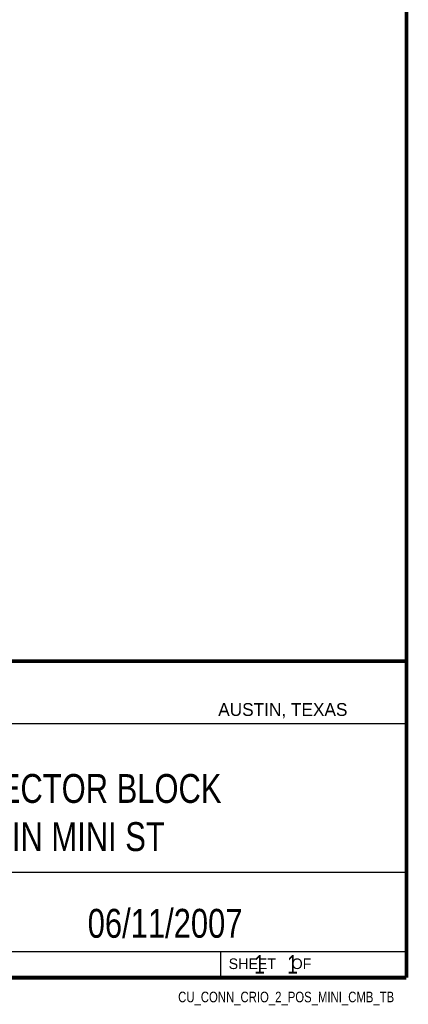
# Model space of a CAD drawing. Header units: inches. Extents: x 0.2 to 16.8, y 0.1 to 10.8.
# Tile 9 of 10: x 14.7 to 16.8, y 0.1 to 5.4. Entities that reach past the tile are written whole.
import ezdxf
from ezdxf.enums import TextEntityAlignment as Align

# ---------------------------------------------------------------- set-up
doc = ezdxf.new("R2010")
doc.units = ezdxf.units.IN
doc.header["$LTSCALE"] = 0.935
doc.header["$MEASUREMENT"] = 0
doc.layers.get('0').update_dxf_attribs({"linetype": 'CONTINUOUS'})
doc.styles.get("Standard").update_dxf_attribs({"font": 'txt', "width": 0.8})

msp = doc.modelspace()

# ---------------------------------------------------------------- linework, layer by layer
at = {"color": 2, "linetype": 'CONTINUOUS'}
for p, q in [((13.0652, 1.9695), (16.745, 1.9695)), ((16.745, 1.9695), (16.745, 0.2605)), ((13.0653, 1.6329), (16.75, 1.6329)), ((13.0652, 0.8295), (16.745, 0.8295)), ((13.0652, 0.4005), (16.745, 0.4005)), ((15.745, 0.4005), (15.745, 0.2605)), ((13.0652, 0.2605), (16.745, 0.2605)), ((15.7462, 0.2607), (16.7462, 0.2607)), ((15.7462, 0.2607), (15.7462, 0.2602)), ((15.7462, 0.2602), (16.7462, 0.2602)), ((16.7462, 0.2607), (16.7462, 0.2602))]:
    msp.add_line(p, q, dxfattribs=at)
at = {"color": 7, "linetype": 'CONTINUOUS', "const_width": 0.02}
for points in [[(16.75, 0.2586), (16.75, 10.7586)], [(11.4718, 1.9702), (16.75, 1.9707)], [(0.25, 0.2586), (16.75, 0.2586)]]:
    msp.add_lwpolyline(points, dxfattribs=at)

# ---------------------------------------------------------------- texts
at = {"color": 2, "linetype": 'CONTINUOUS'}
for s, height, p in [('AUSTIN, TEXAS', 0.069617, (15.7327, 1.6745)), ('SHEET    OF', 0.057262, (15.7892, 0.3052))]:
    msp.add_text(s, height=height, dxfattribs=at).set_placement(p)
at = {"color": 2, "linetype": 'CONTINUOUS', "width": 0.8}
msp.add_text('CU_CONN_CRIO_2_POS_MINI_CMB_TB', height=0.057262, dxfattribs=at).set_placement((16.6837, 0.1254), align=Align.RIGHT)
at = {"color": 7, "linetype": 'CONTINUOUS'}
for s, insert, char_height, width, attachment_point in [('CONNECTOR BLOCK\\P2 PIN MINI ST', (14.9051, 1.3603), 0.15625, 1.875, 2), ('06/11/2007 ', (15.4455, 0.6307), 0.15625, 1.375, 2), ('    1    1', (15.8075, 0.3805), 0.1, 0.8, 1)]:
    msp.add_mtext(s, dxfattribs=dict(at, insert=insert, char_height=char_height, width=width, attachment_point=attachment_point))

doc.saveas('drawing.dxf')
